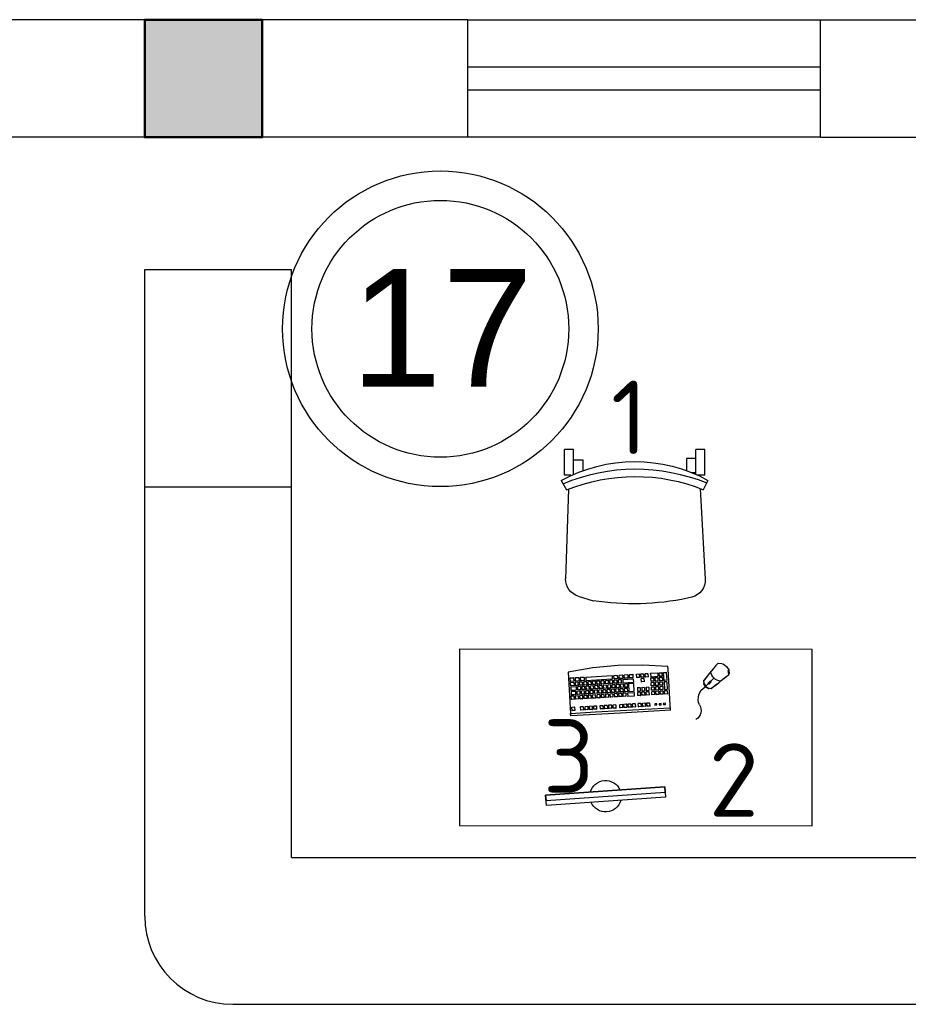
# Model space of a CAD drawing. Header units: millimetres. Extents: x 151654 to 877351, y 70322 to 154322.
# Tile 134 of 173: x 375626 to 378650, y 137704 to 141054. Entities that reach past the tile are written whole.
import ezdxf

# ---------------------------------------------------------------- set-up
doc = ezdxf.new("R2010")
doc.units = ezdxf.units.MM
doc.layers.add('kolonn', color=7, linetype='Continuous')
doc.layers.add('технологич.о', color=152, linetype='Continuous', lineweight=30)
doc.styles.add('GOST', font='isocpeur.ttf')
doc.styles.get("Standard").update_dxf_attribs({"font": 'arial.ttf'})

# ---------------------------------------------------------------- blocks, each defined once
blk = doc.blocks.new('ghsdd')
at = {"ltscale": 50, "true_color": 0x757575}
h = blk.add_hatch(color=8, dxfattribs=at)
h.paths.add_polyline_path([(0, 200), (-200, 200), (-200, 0), (0, 0)])
h.paths.add_polyline_path([(200, 0), (200, 200), (0, 200), (0, 0)])
h.paths.add_polyline_path([(0, 0), (-200, 0), (-200, -200), (0, -200)])
h.paths.add_polyline_path([(0, 0), (0, -200), (200, -200), (200, 0)])
at = {"lineweight": 50, "ltscale": 50}
blk.add_lwpolyline([(200, 200), (200, -200), (-200, -200), (-200, 200), (200, 200)], dxfattribs=at)
blk = doc.blocks.new('клавиатура')
at = {"layer": 'технологич.о', "ltscale": 2}
for p, q in [((-819747.7, 168021.3), (-819733.3, 168105.6)), ((-819733.3, 168105.6), (-819592.6, 168097.4)), ((-819713.5, 168080.8), (-819714.7, 168081.9)), ((-819714.5, 168085.6), (-819713.1, 168087)), ((-819714.1, 168069.2), (-819713.5, 168080.8)), ((-819712.4, 168098.6), (-819713.7, 168099.7)), ((-819702.9, 168080.2), (-819713.5, 168080.8)), ((-819713.1, 168087), (-819712.4, 168098.6)), ((-819713.1, 168087), (-819702.6, 168086.4)), ((-819701.9, 168098), (-819712.4, 168098.6)), ((-819703.6, 168068.6), (-819702.9, 168080.2)), ((-819702.9, 168080.2), (-819701.9, 168080.9)), ((-819702.6, 168086.4), (-819701.9, 168098)), ((-819702.6, 168086.4), (-819701.7, 168085.3)), ((-819701.9, 168098), (-819700.9, 168098.7)), ((-819699.9, 168071.3), (-819698.8, 168072.2)), ((-819698.2, 168081.2), (-819699.3, 168082.2)), ((-819699, 168085.1), (-819697.8, 168086)), ((-819698.8, 168072.2), (-819698.2, 168081.2)), ((-819698.8, 168072.2), (-819688.2, 168071.6)), ((-819697.1, 168097.7), (-819698.3, 168098.8)), ((-819687.7, 168080.6), (-819698.2, 168081.2)), ((-819697.8, 168086), (-819697.1, 168097.7)), ((-819697.8, 168086), (-819687.3, 168085.4)), ((-819686.6, 168097.1), (-819697.1, 168097.7)), ((-819688.2, 168071.6), (-819687.7, 168080.6)), ((-819688.2, 168071.6), (-819687.5, 168070.9)), ((-819687.7, 168080.6), (-819686.8, 168081.2)), ((-819687.3, 168085.4), (-819686.6, 168097.1)), ((-819687.3, 168085.4), (-819686.5, 168084.7)), ((-819686.6, 168097.1), (-819685.7, 168097.7)), ((-819684.5, 168077.9), (-819683.4, 168078.8)), ((-819683.3, 168073.1), (-819684.3, 168074)), ((-819683.9, 168064.2), (-819683.3, 168073.1)), ((-819682.4, 168096.8), (-819683.4, 168097.8)), ((-819683.4, 168078.8), (-819682.4, 168096.8)), ((-819683.4, 168078.8), (-819672.9, 168078.2)), ((-819672.8, 168072.5), (-819683.3, 168073.1)), ((-819682.4, 168096.8), (-819671.9, 168096.2)), ((-819673.3, 168063.6), (-819672.8, 168072.5)), ((-819671.9, 168096.2), (-819672.9, 168078.2)), ((-819672.9, 168078.2), (-819672.3, 168077.5)), ((-819672.8, 168072.5), (-819672.1, 168073)), ((-819671.9, 168096.2), (-819671.1, 168096.8)), ((-819668.9, 168080.2), (-819667.9, 168081.1)), ((-819667.9, 168075), (-819668.8, 168075.8)), ((-819668.4, 168066), (-819667.9, 168075)), ((-819667.1, 168095.9), (-819668, 168096.8)), ((-819667.9, 168081.1), (-819667.1, 168095.9)), ((-819667.9, 168081.1), (-819657.4, 168080.5)), ((-819657.3, 168074.4), (-819667.9, 168075)), ((-819667.1, 168095.9), (-819656.6, 168095.3)), ((-819657.8, 168065.4), (-819657.3, 168074.4)), ((-819656.6, 168095.3), (-819657.4, 168080.5)), ((-819657.4, 168080.5), (-819656.8, 168079.9)), ((-819657.3, 168074.4), (-819656.6, 168074.9)), ((-819656.6, 168095.3), (-819655.8, 168095.8)), ((-819653.5, 168070.7), (-819652.5, 168071.5)), ((-819652, 168080.5), (-819652.9, 168081.3)), ((-819652.7, 168085.2), (-819651.7, 168086)), ((-819652.5, 168071.5), (-819652, 168080.5)), ((-819652.5, 168071.5), (-819642, 168070.9)), ((-819651.1, 168095), (-819652.1, 168095.9)), ((-819641.5, 168079.9), (-819652, 168080.5)), ((-819651.7, 168086), (-819651.1, 168095)), ((-819651.7, 168086), (-819641.1, 168085.4)), ((-819640.6, 168094.4), (-819651.1, 168095)), ((-819642, 168070.9), (-819641.5, 168079.9)), ((-819642, 168070.9), (-819641.4, 168070.3)), ((-819641.5, 168079.9), (-819640.8, 168080.4)), ((-819641.1, 168085.4), (-819640.6, 168094.4)), ((-819641.1, 168085.4), (-819640.5, 168084.8)), ((-819640.6, 168094.4), (-819639.9, 168094.9)), ((-819614.5, 168083.2), (-819613.7, 168083.8)), ((-819613.1, 168092.8), (-819613.9, 168093.5)), ((-819613.7, 168083.8), (-819613.1, 168092.8)), ((-819613.7, 168083.8), (-819603.1, 168083.2)), ((-819602.6, 168092.2), (-819613.1, 168092.8)), ((-819603.1, 168083.2), (-819602.6, 168092.2)), ((-819603.1, 168083.2), (-819602.3, 168082.4)), ((-819602.6, 168092.2), (-819601.7, 168092.8)), ((-819592.6, 168097.4), (-819598, 168012.6)), ((-819593.9, 167927.3), (-819584.1, 168096.9)), ((-819584.1, 168096.9), (-819592.6, 168097.4)), ((-819591.9, 168097.4), (-819584.1, 168096.9)), ((-819720.7, 167956.1), (-819715.5, 168046)), ((-819715.5, 168046), (-819716.6, 168047.1)), ((-819716.4, 168050.3), (-819715.2, 168051.6)), ((-819714.5, 168063.2), (-819715.6, 168064.3)), ((-819715.5, 168046), (-819705, 168045.4)), ((-819715.4, 168067.9), (-819714.1, 168069.2)), ((-819715.2, 168051.6), (-819714.5, 168063.2)), ((-819715.2, 168051.6), (-819704.6, 168051)), ((-819704, 168062.6), (-819714.5, 168063.2)), ((-819714.1, 168069.2), (-819703.6, 168068.6)), ((-819705, 168045.4), (-819710.2, 167955.5)), ((-819705, 168045.4), (-819704.1, 168046)), ((-819704.6, 168051), (-819704, 168062.6)), ((-819704.6, 168051), (-819703.9, 168050)), ((-819704, 168062.6), (-819703, 168063.2)), ((-819703.6, 168068.6), (-819702.8, 168067.6)), ((-819700.8, 168037.3), (-819701.7, 168038.2)), ((-819701.5, 168042.2), (-819700.5, 168043.1)), ((-819701.3, 168028.3), (-819700.8, 168037.3)), ((-819699.9, 168052), (-819700.9, 168052.9)), ((-819690.3, 168036.7), (-819700.8, 168037.3)), ((-819700.7, 168056.8), (-819699.6, 168057.6)), ((-819700.5, 168043.1), (-819699.9, 168052)), ((-819700.5, 168043.1), (-819689.9, 168042.5)), ((-819699.1, 168066.6), (-819700.1, 168067.5)), ((-819689.4, 168051.4), (-819699.9, 168052)), ((-819699.6, 168057.6), (-819699.1, 168066.6)), ((-819699.6, 168057.6), (-819689.1, 168057)), ((-819688.6, 168066), (-819699.1, 168066.6)), ((-819690.8, 168027.7), (-819690.3, 168036.7)), ((-819690.3, 168036.7), (-819689.5, 168037.2)), ((-819689.9, 168042.5), (-819689.4, 168051.4)), ((-819689.9, 168042.5), (-819689.3, 168041.8)), ((-819689.4, 168051.4), (-819688.7, 168051.9)), ((-819689.1, 168057), (-819688.6, 168066)), ((-819689.1, 168057), (-819688.4, 168056.4)), ((-819688.6, 168066), (-819687.8, 168066.5)), ((-819685, 168044), (-819685.9, 168044.8)), ((-819685.7, 168048.8), (-819684.7, 168049.6)), ((-819685.5, 168035), (-819685, 168044)), ((-819684.2, 168058.5), (-819685.1, 168059.3)), ((-819674.5, 168043.3), (-819685, 168044)), ((-819684.9, 168063.3), (-819683.9, 168064.2)), ((-819684.7, 168049.6), (-819684.2, 168058.5)), ((-819684.7, 168049.6), (-819674.2, 168048.9)), ((-819673.7, 168057.9), (-819684.2, 168058.5)), ((-819683.9, 168064.2), (-819673.3, 168063.6)), ((-819675, 168034.4), (-819674.5, 168043.3)), ((-819674.5, 168043.3), (-819673.8, 168043.8)), ((-819674.2, 168048.9), (-819673.7, 168057.9)), ((-819674.2, 168048.9), (-819673.6, 168048.4)), ((-819673.7, 168057.9), (-819673, 168058.4)), ((-819673.3, 168063.6), (-819672.7, 168062.9)), ((-819671, 168036.1), (-819670.1, 168036.8)), ((-819669.5, 168045.8), (-819670.4, 168046.6)), ((-819670.2, 168050.7), (-819669.2, 168051.4)), ((-819670.1, 168036.8), (-819669.5, 168045.8)), ((-819670.1, 168036.8), (-819659.5, 168036.2)), ((-819668.7, 168060.4), (-819669.5, 168061.2)), ((-819659, 168045.2), (-819669.5, 168045.8)), ((-819669.4, 168065.2), (-819668.4, 168066)), ((-819669.2, 168051.4), (-819668.7, 168060.4)), ((-819669.2, 168051.4), (-819658.7, 168050.8)), ((-819658.2, 168059.8), (-819668.7, 168060.4)), ((-819668.4, 168066), (-819657.8, 168065.4)), ((-819659.5, 168036.2), (-819659, 168045.2)), ((-819659.5, 168036.2), (-819659, 168035.7)), ((-819659, 168045.2), (-819658.4, 168045.6)), ((-819658.7, 168050.8), (-819658.2, 168059.8)), ((-819658.7, 168050.8), (-819658.1, 168050.2)), ((-819658.2, 168059.8), (-819657.5, 168060.2)), ((-819657.8, 168065.4), (-819657.3, 168064.8)), ((-819654.5, 168036.8), (-819655.4, 168037.7)), ((-819655.2, 168041.6), (-819654.2, 168042.4)), ((-819655, 168027.9), (-819654.5, 168036.8)), ((-819653.7, 168051.4), (-819654.6, 168052.2)), ((-819644, 168036.2), (-819654.5, 168036.8)), ((-819654.3, 168056.2), (-819653.3, 168057)), ((-819654.2, 168042.4), (-819653.7, 168051.4)), ((-819654.2, 168042.4), (-819643.7, 168041.8)), ((-819652.8, 168065.9), (-819653.7, 168066.8)), ((-819643.1, 168050.8), (-819653.7, 168051.4)), ((-819653.3, 168057), (-819652.8, 168065.9)), ((-819653.3, 168057), (-819642.8, 168056.3)), ((-819642.3, 168065.3), (-819652.8, 168065.9)), ((-819644.5, 168027.3), (-819644, 168036.2)), ((-819644, 168036.2), (-819643.3, 168036.7)), ((-819643.7, 168041.8), (-819643.1, 168050.8)), ((-819643.7, 168041.8), (-819643.1, 168041.2)), ((-819643.1, 168050.8), (-819642.4, 168051.3)), ((-819642.8, 168056.3), (-819642.3, 168065.3)), ((-819642.8, 168056.3), (-819642.2, 168055.7)), ((-819642.3, 168065.3), (-819641.6, 168065.8)), ((-819617.1, 168038.4), (-819616.2, 168039.1)), ((-819615.7, 168048.1), (-819616.5, 168048.8)), ((-819616.2, 168053.6), (-819615.4, 168054.3)), ((-819616.2, 168039.1), (-819615.7, 168048.1)), ((-819616.2, 168039.1), (-819605.7, 168038.5)), ((-819605.2, 168047.5), (-819615.7, 168048.1)), ((-819614.8, 168063.2), (-819615.6, 168064)), ((-819615.4, 168054.3), (-819614.8, 168063.2)), ((-819615.4, 168054.3), (-819604.8, 168053.7)), ((-819604.3, 168062.6), (-819614.8, 168063.2)), ((-819605.7, 168038.5), (-819605.2, 168047.5)), ((-819605.7, 168038.5), (-819604.9, 168037.7)), ((-819605.2, 168047.5), (-819604.3, 168048.1)), ((-819604.8, 168053.7), (-819604.3, 168062.6)), ((-819604.8, 168053.7), (-819604.1, 168052.9)), ((-819604.3, 168062.6), (-819603.4, 168063.3)), ((-819756.1, 167936.7), (-819747.7, 168021.3)), ((-819702.5, 168007.8), (-819703.4, 168008.7)), ((-819703.2, 168012.6), (-819702.2, 168013.4)), ((-819703, 167998.9), (-819702.5, 168007.8)), ((-819701.7, 168022.4), (-819702.6, 168023.3)), ((-819692, 168007.2), (-819702.5, 168007.8)), ((-819702.3, 168027.5), (-819701.3, 168028.3)), ((-819702.2, 168013.4), (-819701.7, 168022.4)), ((-819702.2, 168013.4), (-819691.6, 168012.8)), ((-819691.1, 168021.8), (-819701.7, 168022.4)), ((-819701.3, 168028.3), (-819690.8, 168027.7)), ((-819692.5, 167998.2), (-819692, 168007.2)), ((-819692, 168007.2), (-819691.2, 168007.7)), ((-819691.6, 168012.8), (-819691.1, 168021.8)), ((-819691.6, 168012.8), (-819691, 168012.2)), ((-819691.1, 168021.8), (-819690.4, 168022.3)), ((-819690.8, 168027.7), (-819690.1, 168027.1)), ((-819688.2, 168004.6), (-819687.3, 168005.3)), ((-819686.7, 168014.3), (-819687.6, 168015.1)), ((-819687.4, 168019.5), (-819686.4, 168020.3)), ((-819687.3, 168005.3), (-819686.7, 168014.3)), ((-819687.3, 168005.3), (-819676.7, 168004.7)), ((-819685.9, 168029.2), (-819686.8, 168030)), ((-819676.2, 168013.7), (-819686.7, 168014.3)), ((-819686.5, 168034.2), (-819685.5, 168035)), ((-819686.4, 168020.3), (-819685.9, 168029.2)), ((-819686.4, 168020.3), (-819675.9, 168019.6)), ((-819675.4, 168028.6), (-819685.9, 168029.2)), ((-819685.5, 168035), (-819675, 168034.4)), ((-819676.7, 168004.7), (-819676.2, 168013.7)), ((-819676.7, 168004.7), (-819676.2, 168004.2)), ((-819676.2, 168013.7), (-819675.6, 168014.2)), ((-819675.9, 168019.6), (-819675.4, 168028.6)), ((-819675.9, 168019.6), (-819675.3, 168019.1)), ((-819675.4, 168028.6), (-819674.7, 168029.1)), ((-819675, 168034.4), (-819674.4, 168033.8)), ((-819672.7, 168006.5), (-819671.8, 168007.2)), ((-819671.3, 168016.2), (-819672.1, 168017)), ((-819671.9, 168021.4), (-819670.9, 168022.1)), ((-819671.8, 168007.2), (-819671.3, 168016.2)), ((-819671.8, 168007.2), (-819661.3, 168006.6)), ((-819660.7, 168015.6), (-819671.3, 168016.2)), ((-819670.4, 168031.1), (-819671.2, 168031.9)), ((-819670.9, 168022.1), (-819670.4, 168031.1)), ((-819670.9, 168022.1), (-819660.4, 168021.5)), ((-819659.9, 168030.5), (-819670.4, 168031.1)), ((-819661.3, 168006.6), (-819660.7, 168015.6)), ((-819661.3, 168006.6), (-819660.7, 168006)), ((-819660.7, 168015.6), (-819660.1, 168016)), ((-819660.4, 168021.5), (-819659.9, 168030.5)), ((-819660.4, 168021.5), (-819659.8, 168020.9)), ((-819659.9, 168030.5), (-819659.2, 168030.9)), ((-819656.2, 168007.2), (-819657.1, 168008.1)), ((-819656.9, 168012.5), (-819655.9, 168013.3)), ((-819656.7, 167998.3), (-819656.2, 168007.2)), ((-819655.4, 168022.3), (-819656.3, 168023.1)), ((-819645.7, 168006.6), (-819656.2, 168007.2)), ((-819656, 168027.1), (-819655, 168027.9)), ((-819655.9, 168013.3), (-819655.4, 168022.3)), ((-819655.9, 168013.3), (-819645.3, 168012.7)), ((-819644.8, 168021.7), (-819655.4, 168022.3)), ((-819655, 168027.9), (-819644.5, 168027.3)), ((-819646.2, 167997.6), (-819645.7, 168006.6)), ((-819645.7, 168006.6), (-819645, 168007.1)), ((-819645.3, 168012.7), (-819644.8, 168021.7)), ((-819645.3, 168012.7), (-819644.8, 168012.1)), ((-819644.8, 168021.7), (-819644.1, 168022.2)), ((-819644.5, 168027.3), (-819643.9, 168026.6)), ((-819618.8, 168008.7), (-819618, 168009.4)), ((-819617.4, 168018.4), (-819618.2, 168019.1)), ((-819618, 168023.7), (-819617.1, 168024.3)), ((-819618, 168009.4), (-819617.4, 168018.4)), ((-819618, 168009.4), (-819607.4, 168008.8)), ((-819616.6, 168033.3), (-819617.4, 168034)), ((-819606.9, 168017.8), (-819617.4, 168018.4)), ((-819617.1, 168024.3), (-819616.6, 168033.3)), ((-819617.1, 168024.3), (-819606.6, 168023.7)), ((-819606.1, 168032.7), (-819616.6, 168033.3)), ((-819607.4, 168008.8), (-819606.9, 168017.8)), ((-819607.4, 168008.8), (-819606.7, 168008)), ((-819606.9, 168017.8), (-819606, 168018.4)), ((-819606.6, 168023.7), (-819606.1, 168032.7)), ((-819606.6, 168023.7), (-819605.8, 168022.9)), ((-819606.1, 168032.7), (-819605.1, 168033.3)), ((-819598, 168012.6), (-819602.5, 167927.8)), ((-819705.7, 167969), (-819704.7, 167969.8)), ((-819704.2, 167978.7), (-819705.1, 167979.6)), ((-819704.9, 167983.5), (-819703.9, 167984.3)), ((-819704.7, 167969.8), (-819704.2, 167978.7)), ((-819704.7, 167969.8), (-819694.2, 167969.2)), ((-819703.3, 167993.3), (-819704.3, 167994.1)), ((-819693.7, 167978.1), (-819704.2, 167978.7)), ((-819704, 167998.1), (-819703, 167998.9)), ((-819703.9, 167984.3), (-819703.3, 167993.3)), ((-819703.9, 167984.3), (-819693.3, 167983.7)), ((-819692.8, 167992.7), (-819703.3, 167993.3)), ((-819703, 167998.9), (-819692.5, 167998.2)), ((-819694.2, 167969.2), (-819693.7, 167978.1)), ((-819694.2, 167969.2), (-819693.6, 167968.6)), ((-819693.7, 167978.1), (-819693, 167978.6)), ((-819693.3, 167983.7), (-819692.8, 167992.7)), ((-819693.3, 167983.7), (-819692.7, 167983.1)), ((-819692.8, 167992.7), (-819692.1, 167993.1)), ((-819692.5, 167998.2), (-819691.9, 167997.6)), ((-819689.3, 167970.7), (-819690.1, 167971.4)), ((-819689.9, 167975.5), (-819689, 167976.2)), ((-819689.8, 167961.7), (-819689.3, 167970.7)), ((-819688.4, 167985.2), (-819689.3, 167986)), ((-819678.7, 167970.1), (-819689.3, 167970.7)), ((-819689, 167990), (-819688.1, 167990.8)), ((-819689, 167976.2), (-819688.4, 167985.2)), ((-819689, 167976.2), (-819678.4, 167975.6)), ((-819687.6, 167999.8), (-819688.4, 168000.6)), ((-819677.9, 167984.6), (-819688.4, 167985.2)), ((-819688.1, 167990.8), (-819687.6, 167999.8)), ((-819688.1, 167990.8), (-819677.6, 167990.2)), ((-819677.1, 167999.1), (-819687.6, 167999.8)), ((-819679.3, 167961.1), (-819678.7, 167970.1)), ((-819678.7, 167970.1), (-819678.1, 167970.5)), ((-819678.4, 167975.6), (-819677.9, 167984.6)), ((-819678.4, 167975.6), (-819677.9, 167975.1)), ((-819677.9, 167984.6), (-819677.3, 167985)), ((-819677.6, 167990.2), (-819677.1, 167999.1)), ((-819677.6, 167990.2), (-819677, 167989.6)), ((-819677.1, 167999.1), (-819676.4, 167999.6)), ((-819673.8, 167972.5), (-819674.6, 167973.3)), ((-819674.4, 167977.4), (-819673.5, 167978.1)), ((-819674.3, 167963.6), (-819673.8, 167972.5)), ((-819672.9, 167987), (-819673.8, 167987.8)), ((-819663.3, 167971.9), (-819673.8, 167972.5)), ((-819673.5, 167991.9), (-819672.6, 167992.6)), ((-819673.5, 167978.1), (-819672.9, 167987)), ((-819673.5, 167978.1), (-819662.9, 167977.5)), ((-819672.1, 168001.6), (-819672.9, 168002.4)), ((-819662.4, 167986.4), (-819672.9, 167987)), ((-819672.6, 167992.6), (-819672.1, 168001.6)), ((-819672.6, 167992.6), (-819662.1, 167992)), ((-819661.6, 168001), (-819672.1, 168001.6)), ((-819663.8, 167962.9), (-819663.3, 167971.9)), ((-819663.3, 167971.9), (-819662.7, 167972.3)), ((-819662.9, 167977.5), (-819662.4, 167986.4)), ((-819662.9, 167977.5), (-819662.4, 167976.9)), ((-819662.4, 167986.4), (-819661.8, 167986.9)), ((-819662.1, 167992), (-819661.6, 168001)), ((-819662.1, 167992), (-819661.6, 167991.5)), ((-819661.6, 168001), (-819661, 168001.4)), ((-819657.9, 167977.7), (-819658.8, 167978.5)), ((-819658.6, 167983), (-819657.6, 167983.8)), ((-819658.5, 167968.7), (-819657.9, 167977.7)), ((-819657.1, 167992.7), (-819657.9, 167993.5)), ((-819647.4, 167977), (-819657.9, 167977.7)), ((-819657.7, 167997.5), (-819656.7, 167998.3)), ((-819657.6, 167983.8), (-819657.1, 167992.7)), ((-819657.6, 167983.8), (-819647.1, 167983.1)), ((-819646.5, 167992.1), (-819657.1, 167992.7)), ((-819656.7, 167998.3), (-819646.2, 167997.6)), ((-819647.9, 167968.1), (-819647.4, 167977)), ((-819647.4, 167977), (-819646.7, 167977.5)), ((-819647.1, 167983.1), (-819646.5, 167992.1)), ((-819647.1, 167983.1), (-819646.5, 167982.6)), ((-819646.5, 167992.1), (-819645.9, 167992.6)), ((-819646.2, 167997.6), (-819645.6, 167997.1)), ((-819620.9, 167972.2), (-819620.1, 167972.9)), ((-819619.6, 167981.8), (-819620.3, 167982.6)), ((-819620.1, 167986.6), (-819619.2, 167987.3)), ((-819620.1, 167972.9), (-819619.6, 167981.8)), ((-819620.1, 167972.9), (-819609.6, 167972.2)), ((-819609, 167981.2), (-819619.6, 167981.8)), ((-819618.7, 167996.3), (-819619.5, 167997)), ((-819619.2, 167987.3), (-819618.7, 167996.3)), ((-819619.2, 167987.3), (-819608.7, 167986.7)), ((-819608.2, 167995.7), (-819618.7, 167996.3)), ((-819609.6, 167972.2), (-819609, 167981.2)), ((-819609.6, 167972.2), (-819608.8, 167971.5)), ((-819609, 167981.2), (-819608.1, 167981.8)), ((-819608.7, 167986.7), (-819608.2, 167995.7)), ((-819608.7, 167986.7), (-819607.9, 167985.9)), ((-819608.2, 167995.7), (-819607.3, 167996.3)), ((-819757.4, 167851.6), (-819756.1, 167936.7)), ((-819722.8, 167937.4), (-819721.7, 167938.5)), ((-819721, 167950.1), (-819722.1, 167951)), ((-819721.8, 167954.9), (-819720.7, 167956.1)), ((-819721.7, 167938.5), (-819721, 167950.1)), ((-819721.7, 167938.5), (-819711.2, 167937.9)), ((-819710.5, 167949.5), (-819721, 167950.1)), ((-819720.7, 167956.1), (-819710.2, 167955.5)), ((-819711.2, 167937.9), (-819710.5, 167949.5)), ((-819711.2, 167937.9), (-819710.5, 167937)), ((-819710.5, 167949.5), (-819709.7, 167950.1)), ((-819710.2, 167955.5), (-819709.5, 167954.6)), ((-819707.4, 167939.6), (-819706.4, 167940.3)), ((-819705.9, 167949.3), (-819706.8, 167950.1)), ((-819706.5, 167954.4), (-819705.5, 167955.2)), ((-819706.4, 167940.3), (-819705.9, 167949.3)), ((-819706.4, 167940.3), (-819695.9, 167939.7)), ((-819705, 167964.2), (-819705.9, 167965)), ((-819695.4, 167948.7), (-819705.9, 167949.3)), ((-819705.5, 167955.2), (-819705, 167964.2)), ((-819705.5, 167955.2), (-819695, 167954.6)), ((-819694.5, 167963.6), (-819705, 167964.2)), ((-819695.9, 167939.7), (-819695.4, 167948.7)), ((-819695.9, 167939.7), (-819695.3, 167939.1)), ((-819695.4, 167948.7), (-819694.7, 167949.2)), ((-819695, 167954.6), (-819694.5, 167963.6)), ((-819695, 167954.6), (-819694.4, 167954)), ((-819694.5, 167963.6), (-819693.8, 167964)), ((-819691, 167941.2), (-819691.8, 167942)), ((-819691.6, 167946.4), (-819690.6, 167947.1)), ((-819691.5, 167932.3), (-819691, 167941.2)), ((-819680.5, 167940.6), (-819691, 167941.2)), ((-819690.1, 167956.1), (-819690.9, 167956.9)), ((-819690.7, 167961), (-819689.8, 167961.7)), ((-819690.6, 167947.1), (-819690.1, 167956.1)), ((-819690.6, 167947.1), (-819680.1, 167946.5)), ((-819679.6, 167955.5), (-819690.1, 167956.1)), ((-819689.8, 167961.7), (-819679.3, 167961.1)), ((-819681, 167931.7), (-819680.5, 167940.6)), ((-819680.5, 167940.6), (-819679.8, 167941.1)), ((-819680.1, 167946.5), (-819679.6, 167955.5)), ((-819680.1, 167946.5), (-819679.6, 167946)), ((-819679.6, 167955.5), (-819679, 167955.9)), ((-819679.3, 167961.1), (-819678.7, 167960.5)), ((-819675.5, 167943.1), (-819676.3, 167943.9)), ((-819676.1, 167948.3), (-819675.2, 167949)), ((-819676, 167934.1), (-819675.5, 167943.1)), ((-819665, 167942.5), (-819675.5, 167943.1)), ((-819674.6, 167958), (-819675.4, 167958.7)), ((-819675.2, 167962.8), (-819674.3, 167963.6)), ((-819675.2, 167949), (-819674.6, 167958)), ((-819675.2, 167949), (-819664.6, 167948.4)), ((-819664.1, 167957.3), (-819674.6, 167958)), ((-819674.3, 167963.6), (-819663.8, 167962.9)), ((-819665.5, 167933.5), (-819665, 167942.5)), ((-819665, 167942.5), (-819664.4, 167942.9)), ((-819664.6, 167948.4), (-819664.1, 167957.3)), ((-819664.6, 167948.4), (-819664.1, 167947.8)), ((-819664.1, 167957.3), (-819663.5, 167957.8)), ((-819663.8, 167962.9), (-819663.3, 167962.4)), ((-819661.2, 167938), (-819660.2, 167938.8)), ((-819659.7, 167947.8), (-819660.5, 167948.6)), ((-819660.3, 167952.9), (-819659.3, 167953.7)), ((-819660.2, 167938.8), (-819659.7, 167947.8)), ((-819660.2, 167938.8), (-819649.7, 167938.2)), ((-819658.8, 167962.6), (-819659.7, 167963.5)), ((-819649.1, 167947.1), (-819659.7, 167947.8)), ((-819659.4, 167967.9), (-819658.5, 167968.7)), ((-819659.3, 167953.7), (-819658.8, 167962.6)), ((-819659.3, 167953.7), (-819648.8, 167953.1)), ((-819648.3, 167962), (-819658.8, 167962.6)), ((-819658.5, 167968.7), (-819647.9, 167968.1)), ((-819649.7, 167938.2), (-819649.1, 167947.1)), ((-819649.7, 167938.2), (-819649.1, 167937.6)), ((-819649.1, 167947.1), (-819648.5, 167947.6)), ((-819648.8, 167953.1), (-819648.3, 167962)), ((-819648.8, 167953.1), (-819648.2, 167952.5)), ((-819648.3, 167962), (-819647.6, 167962.5)), ((-819647.9, 167968.1), (-819647.4, 167967.5)), ((-819622.6, 167943), (-819621.8, 167943.7)), ((-819621.3, 167952.7), (-819622, 167953.4)), ((-819621.8, 167957.7), (-819620.9, 167958.3)), ((-819621.8, 167943.7), (-819621.3, 167952.7)), ((-819621.8, 167943.7), (-819611.2, 167943.1)), ((-819610.7, 167952.1), (-819621.3, 167952.7)), ((-819620.4, 167967.3), (-819621.2, 167968)), ((-819620.9, 167958.3), (-819620.4, 167967.3)), ((-819620.9, 167958.3), (-819610.4, 167957.7)), ((-819609.9, 167966.7), (-819620.4, 167967.3)), ((-819611.2, 167943.1), (-819610.7, 167952.1)), ((-819611.2, 167943.1), (-819610.5, 167942.3)), ((-819610.7, 167952.1), (-819609.8, 167952.7)), ((-819610.4, 167957.7), (-819609.9, 167966.7)), ((-819610.4, 167957.7), (-819609.6, 167956.9)), ((-819609.9, 167966.7), (-819609, 167967.3)), ((-819724.9, 167902), (-819723.8, 167903.1)), ((-819723.1, 167914.7), (-819724.1, 167915.7)), ((-819723.9, 167919.5), (-819722.8, 167920.7)), ((-819723.8, 167903.1), (-819723.1, 167914.7)), ((-819723.8, 167903.1), (-819713.2, 167902.5)), ((-819722.1, 167932.3), (-819723.1, 167933.2)), ((-819712.6, 167914.1), (-819723.1, 167914.7)), ((-819722.8, 167920.7), (-819722.1, 167932.3)), ((-819722.8, 167920.7), (-819712.2, 167920.1)), ((-819711.6, 167931.6), (-819722.1, 167932.3)), ((-819713.2, 167902.5), (-819712.6, 167914.1)), ((-819713.2, 167902.5), (-819712.5, 167901.6)), ((-819712.6, 167914.1), (-819711.7, 167914.7)), ((-819712.2, 167920.1), (-819711.6, 167931.6)), ((-819712.2, 167920.1), (-819711.5, 167919.2)), ((-819711.6, 167931.6), (-819710.7, 167932.2)), ((-819709.7, 167884), (-819707.6, 167919.8)), ((-819707.6, 167919.8), (-819708.5, 167920.7)), ((-819708.2, 167924.8), (-819707.3, 167925.6)), ((-819706.7, 167934.6), (-819707.6, 167935.4)), ((-819707.6, 167919.8), (-819697.1, 167919.2)), ((-819707.3, 167925.6), (-819706.7, 167934.6)), ((-819707.3, 167925.6), (-819696.7, 167925)), ((-819696.2, 167934), (-819706.7, 167934.6)), ((-819697.1, 167919.2), (-819699.2, 167883.4)), ((-819697.1, 167919.2), (-819696.4, 167919.7)), ((-819696.7, 167925), (-819696.2, 167934)), ((-819696.7, 167925), (-819696.1, 167924.4)), ((-819696.2, 167934), (-819695.5, 167934.4)), ((-819694.3, 167903.5), (-819693.3, 167904.3)), ((-819692.8, 167913.3), (-819693.7, 167914.1)), ((-819693.3, 167904.3), (-819692.8, 167913.3)), ((-819693.3, 167904.3), (-819682.8, 167903.7)), ((-819693.2, 167917.5), (-819692.3, 167918.2)), ((-819682.3, 167912.7), (-819692.8, 167913.3)), ((-819691.8, 167927.2), (-819692.6, 167928)), ((-819692.4, 167931.5), (-819691.5, 167932.3)), ((-819692.3, 167918.2), (-819691.8, 167927.2)), ((-819692.3, 167918.2), (-819681.8, 167917.6)), ((-819681.3, 167926.6), (-819691.8, 167927.2)), ((-819691.5, 167932.3), (-819681, 167931.7)), ((-819682.8, 167903.7), (-819682.3, 167912.7)), ((-819682.8, 167903.7), (-819682.2, 167903.1)), ((-819682.3, 167912.7), (-819681.6, 167913.2)), ((-819681.8, 167917.6), (-819681.3, 167926.6)), ((-819681.8, 167917.6), (-819681.2, 167917)), ((-819681.3, 167926.6), (-819680.6, 167927)), ((-819681, 167931.7), (-819680.4, 167931.1)), ((-819678.7, 167903.8), (-819677.7, 167904.5)), ((-819677.2, 167913.5), (-819678, 167914.3)), ((-819677.8, 167918.7), (-819676.9, 167919.4)), ((-819677.7, 167904.5), (-819677.2, 167913.5)), ((-819677.7, 167904.5), (-819667.2, 167903.9)), ((-819676.3, 167928.4), (-819677.2, 167929.1)), ((-819666.7, 167912.9), (-819677.2, 167913.5)), ((-819676.9, 167933.4), (-819676, 167934.1)), ((-819676.9, 167919.4), (-819676.3, 167928.4)), ((-819676.9, 167919.4), (-819666.3, 167918.8)), ((-819665.8, 167927.7), (-819676.3, 167928.4)), ((-819676, 167934.1), (-819665.5, 167933.5)), ((-819667.2, 167903.9), (-819666.7, 167912.9)), ((-819667.2, 167903.9), (-819666.7, 167903.4)), ((-819666.7, 167912.9), (-819666.1, 167913.3)), ((-819666.3, 167918.8), (-819665.8, 167927.7)), ((-819666.3, 167918.8), (-819665.8, 167918.2)), ((-819665.8, 167927.7), (-819665.2, 167928.2)), ((-819665.5, 167933.5), (-819665, 167933)), ((-819663.5, 167881.4), (-819662.2, 167903.7)), ((-819662.2, 167903.7), (-819663.1, 167904.5)), ((-819662.9, 167908.8), (-819661.9, 167909.6)), ((-819661.4, 167918.5), (-819662.3, 167919.4)), ((-819662.2, 167903.7), (-819651.7, 167903)), ((-819662, 167923.3), (-819661, 167924.1)), ((-819661.9, 167909.6), (-819661.4, 167918.5)), ((-819661.9, 167909.6), (-819651.4, 167909)), ((-819660.5, 167933.1), (-819661.4, 167933.9)), ((-819650.8, 167917.9), (-819661.4, 167918.5)), ((-819661, 167924.1), (-819660.5, 167933.1)), ((-819661, 167924.1), (-819650.5, 167923.5)), ((-819650, 167932.5), (-819660.5, 167933.1)), ((-819651.7, 167903), (-819653, 167880.8)), ((-819651.7, 167903), (-819651, 167903.5)), ((-819651.4, 167909), (-819650.8, 167917.9)), ((-819651.4, 167909), (-819650.8, 167908.4)), ((-819650.8, 167917.9), (-819650.2, 167918.4)), ((-819650.5, 167923.5), (-819650, 167932.5)), ((-819650.5, 167923.5), (-819649.9, 167922.9)), ((-819650, 167932.5), (-819649.3, 167932.9)), ((-819624.8, 167906.1), (-819623.9, 167906.8)), ((-819623.4, 167915.7), (-819624.2, 167916.5)), ((-819623.9, 167920.5), (-819623.1, 167921.2)), ((-819623.9, 167906.8), (-819623.4, 167915.7)), ((-819623.9, 167906.8), (-819613.4, 167906.1)), ((-819612.9, 167915.1), (-819623.4, 167915.7)), ((-819622.6, 167930.2), (-819623.3, 167930.9)), ((-819623.1, 167921.2), (-819622.6, 167930.2)), ((-819623.1, 167921.2), (-819612.5, 167920.6)), ((-819612, 167929.6), (-819622.6, 167930.2)), ((-819613.4, 167906.1), (-819612.9, 167915.1)), ((-819613.4, 167906.1), (-819612.6, 167905.4)), ((-819612.9, 167915.1), (-819612, 167915.7)), ((-819612.5, 167920.6), (-819612, 167929.6)), ((-819612.5, 167920.6), (-819611.8, 167919.8)), ((-819612, 167929.6), (-819611.1, 167930.2)), ((-819602.5, 167927.8), (-819607.8, 167843)), ((-819603.7, 167757.6), (-819593.9, 167927.3)), ((-819725.5, 167872.6), (-819726.6, 167873.5)), ((-819726.1, 167863.6), (-819725.5, 167872.6)), ((-819726, 167884.4), (-819724.8, 167885.6)), ((-819715, 167871.9), (-819725.5, 167872.6)), ((-819724.1, 167897.2), (-819725.2, 167898.2)), ((-819724.8, 167885.6), (-819724.1, 167897.2)), ((-819724.8, 167885.6), (-819714.3, 167885)), ((-819713.6, 167896.6), (-819724.1, 167897.2)), ((-819715.5, 167863), (-819715, 167871.9)), ((-819715, 167871.9), (-819714.2, 167872.5)), ((-819714.3, 167885), (-819713.6, 167896.6)), ((-819714.3, 167885), (-819713.5, 167884.1)), ((-819713.6, 167896.6), (-819712.7, 167897.2)), ((-819710.7, 167883.3), (-819709.7, 167884)), ((-819709.7, 167884), (-819699.2, 167883.4)), ((-819699.2, 167883.4), (-819698.5, 167882.8)), ((-819696, 167882.3), (-819694.8, 167883.2)), ((-819694, 167900.1), (-819694.9, 167901.1)), ((-819694.8, 167883.2), (-819694, 167900.1)), ((-819694.8, 167883.2), (-819668.5, 167881.6)), ((-819694, 167900.1), (-819667.5, 167898.6)), ((-819679.6, 167869.9), (-819680.2, 167870.5)), ((-819680.1, 167860.9), (-819679.6, 167869.9)), ((-819679.6, 167869.9), (-819669, 167869.3)), ((-819669, 167869.3), (-819669.6, 167860.3)), ((-819669, 167869.3), (-819668.6, 167869.6)), ((-819667.5, 167898.6), (-819668.5, 167881.6)), ((-819668.5, 167881.6), (-819668.1, 167881.3)), ((-819667.5, 167898.6), (-819667, 167898.9)), ((-819664.2, 167869), (-819665.1, 167869.8)), ((-819664.8, 167860), (-819664.2, 167869)), ((-819664.5, 167880.8), (-819663.5, 167881.4)), ((-819653.7, 167868.4), (-819664.2, 167869)), ((-819663.5, 167881.4), (-819653, 167880.8)), ((-819653.7, 167868.4), (-819653, 167868.9)), ((-819653, 167880.8), (-819652.4, 167880.3)), ((-819626.5, 167876.5), (-819625.6, 167877.2)), ((-819625.1, 167886.2), (-819625.9, 167886.9)), ((-819625.6, 167891.4), (-819624.8, 167892.1)), ((-819625.6, 167877.2), (-819625.1, 167886.2)), ((-819625.6, 167877.2), (-819615.1, 167876.6)), ((-819614.6, 167885.6), (-819625.1, 167886.2)), ((-819624.2, 167901.1), (-819625, 167901.8)), ((-819624.8, 167892.1), (-819624.2, 167901.1)), ((-819624.8, 167892.1), (-819614.2, 167891.5)), ((-819613.7, 167900.5), (-819624.2, 167901.1)), ((-819615.1, 167876.6), (-819614.6, 167885.6)), ((-819615.1, 167876.6), (-819614.3, 167875.8)), ((-819614.6, 167885.6), (-819613.7, 167886.2)), ((-819614.2, 167891.5), (-819613.7, 167900.5)), ((-819614.2, 167891.5), (-819613.5, 167890.7)), ((-819613.7, 167900.5), (-819612.8, 167901.1)), ((-819753, 167766.3), (-819757.4, 167851.6)), ((-819727.2, 167843.2), (-819728.3, 167844.2)), ((-819728, 167848.1), (-819726.9, 167849)), ((-819727.8, 167834.2), (-819727.2, 167843.2)), ((-819726.4, 167857.9), (-819727.4, 167858.9)), ((-819727.2, 167862.7), (-819726.1, 167863.6)), ((-819716.7, 167842.6), (-819727.2, 167843.2)), ((-819726.9, 167849), (-819726.4, 167857.9)), ((-819726.9, 167849), (-819716.4, 167848.4)), ((-819715.9, 167857.3), (-819726.4, 167857.9)), ((-819726.1, 167863.6), (-819715.5, 167863)), ((-819717.2, 167833.6), (-819716.7, 167842.6)), ((-819716.7, 167842.6), (-819715.9, 167843.2)), ((-819716.4, 167848.4), (-819715.9, 167857.3)), ((-819716.4, 167848.4), (-819715.7, 167847.6)), ((-819715.9, 167857.3), (-819715, 167857.9)), ((-819715.5, 167863), (-819714.8, 167862.3)), ((-819712.6, 167847.3), (-819711.6, 167848.1)), ((-819711.1, 167857.1), (-819712, 167857.9)), ((-819711.6, 167848.1), (-819711.1, 167857.1)), ((-819711.6, 167848.1), (-819701.1, 167847.5)), ((-819700.5, 167856.4), (-819711.1, 167857.1)), ((-819701.1, 167847.5), (-819700.5, 167856.4)), ((-819701.1, 167847.5), (-819700.4, 167846.8)), ((-819700.5, 167856.4), (-819699.8, 167857)), ((-819681.3, 167840.5), (-819682, 167841.2)), ((-819681.8, 167831.6), (-819681.3, 167840.5)), ((-819681.7, 167845.7), (-819680.9, 167846.3)), ((-819681.3, 167840.5), (-819670.7, 167839.9)), ((-819680.4, 167855.3), (-819681.1, 167855.9)), ((-819680.9, 167846.3), (-819680.4, 167855.3)), ((-819680.9, 167846.3), (-819670.4, 167845.7)), ((-819680.8, 167860.3), (-819680.1, 167860.9)), ((-819680.4, 167855.3), (-819669.9, 167854.7)), ((-819680.1, 167860.9), (-819669.6, 167860.3)), ((-819670.7, 167839.9), (-819671.3, 167830.9)), ((-819670.7, 167839.9), (-819670.3, 167840.2)), ((-819669.9, 167854.7), (-819670.4, 167845.7)), ((-819670.4, 167845.7), (-819670, 167845.3)), ((-819669.9, 167854.7), (-819669.4, 167855)), ((-819669.6, 167860.3), (-819669.2, 167859.9)), ((-819665.9, 167839.6), (-819666.9, 167840.5)), ((-819666.6, 167844.6), (-819665.6, 167845.4)), ((-819666.5, 167830.7), (-819665.9, 167839.6)), ((-819665.1, 167854.4), (-819666, 167855.2)), ((-819655.4, 167839), (-819665.9, 167839.6)), ((-819665.7, 167859.2), (-819664.8, 167860)), ((-819665.6, 167845.4), (-819665.1, 167854.4)), ((-819665.6, 167845.4), (-819655.1, 167844.8)), ((-819654.6, 167853.8), (-819665.1, 167854.4)), ((-819664.8, 167860), (-819654.2, 167859.4)), ((-819655.9, 167830.1), (-819655.4, 167839)), ((-819655.4, 167839), (-819654.7, 167839.5)), ((-819655.1, 167844.8), (-819654.6, 167853.8)), ((-819655.1, 167844.8), (-819654.5, 167844.2)), ((-819654.6, 167853.8), (-819653.9, 167854.3)), ((-819654.2, 167859.4), (-819653.7, 167868.4)), ((-819654.2, 167859.4), (-819653.6, 167858.8)), ((-819627.9, 167837.5), (-819628.7, 167838.3)), ((-819628.5, 167842.5), (-819627.6, 167843.2)), ((-819628.4, 167828.6), (-819627.9, 167837.5)), ((-819627.1, 167852.2), (-819627.9, 167852.9)), ((-819617.4, 167836.9), (-819627.9, 167837.5)), ((-819627.6, 167857.1), (-819626.7, 167857.8)), ((-819627.6, 167843.2), (-819627.1, 167852.2)), ((-819627.6, 167843.2), (-819617.1, 167842.6)), ((-819616.6, 167851.6), (-819627.1, 167852.2)), ((-819626.2, 167866.8), (-819627, 167867.5)), ((-819626.7, 167857.8), (-819626.2, 167866.8)), ((-819626.7, 167857.8), (-819616.2, 167857.2)), ((-819615.7, 167866.2), (-819626.2, 167866.8)), ((-819617.9, 167828), (-819617.4, 167836.9)), ((-819617.4, 167836.9), (-819616.5, 167837.6)), ((-819617.1, 167842.6), (-819616.6, 167851.6)), ((-819617.1, 167842.6), (-819616.3, 167841.8)), ((-819616.6, 167851.6), (-819615.6, 167852.2)), ((-819616.2, 167857.2), (-819615.7, 167866.2)), ((-819616.2, 167857.2), (-819615.4, 167856.4)), ((-819615.7, 167866.2), (-819614.8, 167866.8)), ((-819607.8, 167843), (-819612.3, 167758.1)), ((-819729.7, 167800.9), (-819728.3, 167825)), ((-819728.3, 167825), (-819729.4, 167826)), ((-819728.9, 167833.3), (-819727.8, 167834.2)), ((-819728.3, 167825), (-819717.8, 167824.3)), ((-819727.8, 167834.2), (-819717.2, 167833.6)), ((-819717.8, 167824.3), (-819719.2, 167800.3)), ((-819717.8, 167824.3), (-819716.8, 167825)), ((-819717.2, 167833.6), (-819716.5, 167832.9)), ((-819713.8, 167809.5), (-819714.9, 167810.5)), ((-819714.7, 167814.1), (-819713.5, 167815.1)), ((-819714.3, 167800.5), (-819713.8, 167809.5)), ((-819713, 167824.1), (-819714, 167825.1)), ((-819703.3, 167808.8), (-819713.8, 167809.5)), ((-819713.5, 167815.1), (-819713, 167824.1)), ((-819713.5, 167815.1), (-819703, 167814.5)), ((-819702.5, 167823.5), (-819713, 167824.1)), ((-819703.8, 167799.9), (-819703.3, 167808.8)), ((-819703.3, 167808.8), (-819702.4, 167809.5)), ((-819703, 167814.5), (-819702.5, 167823.5)), ((-819703, 167814.5), (-819702.2, 167813.7)), ((-819702.5, 167823.5), (-819701.6, 167824.1)), ((-819698.5, 167808.6), (-819699.5, 167809.5)), ((-819699.3, 167813.3), (-819698.2, 167814.2)), ((-819699, 167799.6), (-819698.5, 167808.6)), ((-819697.6, 167823.2), (-819698.6, 167824.1)), ((-819688, 167808), (-819698.5, 167808.6)), ((-819698.2, 167814.2), (-819697.6, 167823.2)), ((-819698.2, 167814.2), (-819687.6, 167813.6)), ((-819687.1, 167822.6), (-819697.6, 167823.2)), ((-819688.5, 167799), (-819688, 167808)), ((-819688, 167808), (-819687.2, 167808.5)), ((-819687.6, 167813.6), (-819687.1, 167822.6)), ((-819687.6, 167813.6), (-819687, 167812.9)), ((-819687.1, 167822.6), (-819686.3, 167823.1)), ((-819683.2, 167807.7), (-819684.1, 167808.5)), ((-819683.9, 167812.5), (-819682.8, 167813.3)), ((-819683.7, 167798.7), (-819683.2, 167807.7)), ((-819682.3, 167822.3), (-819683.2, 167823.1)), ((-819672.6, 167807.1), (-819683.2, 167807.7)), ((-819682.8, 167813.3), (-819682.3, 167822.3)), ((-819682.8, 167813.3), (-819672.3, 167812.7)), ((-819682.6, 167830.9), (-819681.8, 167831.6)), ((-819671.8, 167821.7), (-819682.3, 167822.3)), ((-819681.8, 167831.6), (-819671.3, 167830.9)), ((-819673.2, 167798.1), (-819672.6, 167807.1)), ((-819672.6, 167807.1), (-819671.9, 167807.6)), ((-819672.3, 167812.7), (-819671.8, 167821.7)), ((-819672.3, 167812.7), (-819671.7, 167812.1)), ((-819671.8, 167821.7), (-819671.1, 167822.2)), ((-819671.3, 167830.9), (-819670.8, 167830.5)), ((-819667.8, 167806.8), (-819668.8, 167807.7)), ((-819668.6, 167811.6), (-819667.5, 167812.4)), ((-819668.4, 167797.8), (-819667.8, 167806.8)), ((-819667, 167821.4), (-819668, 167822.3)), ((-819657.3, 167806.2), (-819667.8, 167806.8)), ((-819667.5, 167829.8), (-819666.5, 167830.7)), ((-819667.5, 167812.4), (-819667, 167821.4)), ((-819667.5, 167812.4), (-819657, 167811.8)), ((-819656.5, 167820.8), (-819667, 167821.4)), ((-819666.5, 167830.7), (-819655.9, 167830.1)), ((-819657.8, 167797.2), (-819657.3, 167806.2)), ((-819657.3, 167806.2), (-819656.6, 167806.7)), ((-819657, 167811.8), (-819656.5, 167820.8)), ((-819657, 167811.8), (-819656.4, 167811.2)), ((-819656.5, 167820.8), (-819655.7, 167821.3)), ((-819655.9, 167830.1), (-819655.3, 167829.4)), ((-819629.3, 167827.9), (-819628.4, 167828.6)), ((-819628.4, 167828.6), (-819617.9, 167828)), ((-819625.7, 167803.8), (-819625.3, 167811.1)), ((-819622, 167803.6), (-819625.7, 167803.8)), ((-819625.3, 167811.1), (-819621.5, 167810.9)), ((-819621.5, 167810.9), (-819622, 167803.6)), ((-819617.9, 167828), (-819617.1, 167827.2)), ((-819733, 167770.5), (-819731.4, 167771.8)), ((-819730.9, 167780.7), (-819732.3, 167782.1)), ((-819731.9, 167785.5), (-819730.5, 167786.6)), ((-819731.4, 167771.8), (-819730.9, 167780.7)), ((-819731.4, 167771.8), (-819705.7, 167770.3)), ((-819730, 167795.6), (-819731.2, 167796.7)), ((-819731, 167800), (-819729.7, 167800.9)), ((-819705.2, 167779.2), (-819730.9, 167780.7)), ((-819730.5, 167786.6), (-819730, 167795.6)), ((-819730.5, 167786.6), (-819720, 167786)), ((-819719.5, 167795), (-819730, 167795.6)), ((-819729.7, 167800.9), (-819719.2, 167800.3)), ((-819720, 167786), (-819719.5, 167795)), ((-819720, 167786), (-819719.1, 167785.1)), ((-819719.5, 167795), (-819718.4, 167795.7)), ((-819719.2, 167800.3), (-819718.3, 167799.5)), ((-819716.5, 167784.7), (-819715.2, 167785.7)), ((-819714.7, 167794.7), (-819715.8, 167795.8)), ((-819715.6, 167799.5), (-819714.3, 167800.5)), ((-819715.2, 167785.7), (-819714.7, 167794.7)), ((-819715.2, 167785.7), (-819704.7, 167785.1)), ((-819704.2, 167794.1), (-819714.7, 167794.7)), ((-819714.3, 167800.5), (-819703.8, 167799.9)), ((-819705.7, 167770.3), (-819705.2, 167779.2)), ((-819705.7, 167770.3), (-819705, 167769.5)), ((-819705.2, 167779.2), (-819704.3, 167779.8)), ((-819704.7, 167785.1), (-819704.2, 167794.1)), ((-819704.7, 167785.1), (-819703.9, 167784.3)), ((-819704.2, 167794.1), (-819703.2, 167794.8)), ((-819703.8, 167799.9), (-819703, 167799.1)), ((-819702.1, 167768.9), (-819700.7, 167770)), ((-819700.2, 167778.9), (-819701.4, 167780.1)), ((-819701, 167783.9), (-819699.9, 167784.8)), ((-819700.7, 167770), (-819700.2, 167778.9)), ((-819700.7, 167770), (-819675, 167768.5)), ((-819699.4, 167793.8), (-819700.4, 167794.8)), ((-819700.2, 167798.7), (-819699, 167799.6)), ((-819700.2, 167778.9), (-819674.5, 167777.4)), ((-819699.9, 167784.8), (-819699.4, 167793.8)), ((-819699.9, 167784.8), (-819689.3, 167784.2)), ((-819688.8, 167793.2), (-819699.4, 167793.8)), ((-819699, 167799.6), (-819688.5, 167799)), ((-819689.3, 167784.2), (-819688.8, 167793.2)), ((-819689.3, 167784.2), (-819688.6, 167783.5)), ((-819688.8, 167793.2), (-819688, 167793.8)), ((-819688.5, 167799), (-819687.8, 167798.3)), ((-819685.6, 167783.1), (-819684.5, 167784)), ((-819684, 167792.9), (-819685, 167793.8)), ((-819684.7, 167797.9), (-819683.7, 167798.7)), ((-819684.5, 167784), (-819684, 167792.9)), ((-819684.5, 167784), (-819674, 167783.3)), ((-819673.5, 167792.3), (-819684, 167792.9)), ((-819683.7, 167798.7), (-819673.2, 167798.1)), ((-819674.5, 167777.4), (-819675, 167768.5)), ((-819675, 167768.5), (-819674.6, 167768)), ((-819674.5, 167777.4), (-819674.1, 167777.8)), ((-819674, 167783.3), (-819673.5, 167792.3)), ((-819674, 167783.3), (-819673.4, 167782.7)), ((-819673.5, 167792.3), (-819672.8, 167792.8)), ((-819673.2, 167798.1), (-819672.6, 167797.5)), ((-819671.2, 167767.3), (-819670.1, 167768.2)), ((-819669.6, 167777.2), (-819670.5, 167778.1)), ((-819670.3, 167782.2), (-819669.2, 167783.1)), ((-819670.1, 167768.2), (-819669.6, 167777.2)), ((-819670.1, 167768.2), (-819659.6, 167767.6)), ((-819668.7, 167792), (-819669.7, 167792.9)), ((-819659, 167776.6), (-819669.6, 167777.2)), ((-819669.4, 167797), (-819668.4, 167797.8)), ((-819669.2, 167783.1), (-819668.7, 167792)), ((-819669.2, 167783.1), (-819658.7, 167782.5)), ((-819658.2, 167791.4), (-819668.7, 167792)), ((-819668.4, 167797.8), (-819657.8, 167797.2)), ((-819659.6, 167767.6), (-819659, 167776.6)), ((-819659, 167776.6), (-819658.3, 167777.1)), ((-819658.7, 167782.5), (-819658.2, 167791.4)), ((-819658.7, 167782.5), (-819658.1, 167781.8)), ((-819658.2, 167791.4), (-819657.4, 167791.9)), ((-819657.8, 167797.2), (-819657.2, 167796.6)), ((-819627.4, 167774.5), (-819627, 167781.7)), ((-819623.7, 167774.3), (-819627.4, 167774.5)), ((-819627, 167781.7), (-819623.3, 167781.5)), ((-819626.6, 167789), (-819626.1, 167796.2)), ((-819622.8, 167788.8), (-819626.6, 167789)), ((-819626.1, 167796.2), (-819622.4, 167796)), ((-819623.3, 167781.5), (-819623.7, 167774.3)), ((-819622.4, 167796), (-819622.8, 167788.8)), ((-819744.6, 167765.8), (-819753, 167766.3)), ((-819641.7, 167759.8), (-819744.6, 167765.8)), ((-819659.6, 167767.6), (-819658.9, 167766.9)), ((-819603.7, 167757.6), (-819641.7, 167759.8))]:
    blk.add_line(p, q, dxfattribs=at)
blk = doc.blocks.new('мышка')
at = {"layer": 'технологич.о', "ltscale": 2}
for p, q in [((-819729.8, 167624.6), (-819703.5, 167645.1)), ((-819729.8, 167624.6), (-819702.4, 167644.5)), ((-819703.5, 167645.1), (-819693, 167643.8)), ((-819702.4, 167644.5), (-819693.6, 167643.3)), ((-819692.8, 167644.1), (-819694.8, 167644)), ((-819694.8, 167644), (-819692.8, 167644)), ((-819694.8, 167644), (-819692.9, 167643.9)), ((-819693.9, 167628.9), (-819683.5, 167639)), ((-819693.6, 167643.3), (-819685.4, 167637)), ((-819683.5, 167639), (-819692.8, 167644.1)), ((-819685.4, 167637), (-819679.1, 167628.9)), ((-819678.3, 167629.7), (-819683.5, 167639)), ((-819763, 167596), (-819755.1, 167604.1)), ((-819755.1, 167604.1), (-819746.5, 167611.1)), ((-819746.5, 167611.1), (-819729.8, 167624.6)), ((-819713.6, 167609.7), (-819702.7, 167620.2)), ((-819677.8, 167620.4), (-819697.6, 167592.6)), ((-819692.7, 167599.4), (-819677.2, 167619)), ((-819679.1, 167628.9), (-819677.8, 167620.4)), ((-819677.2, 167619), (-819678.7, 167629.3)), ((-819678.5, 167629.4), (-819678.4, 167626.8)), ((-819678.4, 167626.7), (-819678.3, 167629.7)), ((-819678.4, 167626.7), (-819678.3, 167629.7)), ((-819678.4, 167629.6), (-819678.4, 167626.8)), ((-819763, 167596), (-819764.7, 167594.4)), ((-819763.3, 167580.7), (-819757.4, 167572.2)), ((-819761.5, 167582.5), (-819763, 167596)), ((-819757.4, 167572.2), (-819753.4, 167567.1)), ((-819753.4, 167567.1), (-819741.4, 167559)), ((-819718.1, 167567.4), (-819726.1, 167559.3)), ((-819718.1, 167567.4), (-819703.4, 167585.9)), ((-819711.7, 167576.5), (-819718.1, 167567.4)), ((-819697.6, 167592.6), (-819711.7, 167576.5)), ((-819741.4, 167559), (-819727.7, 167557.7)), ((-819726.1, 167559.3), (-819739.6, 167560.8)), ((-819727.7, 167557.7), (-819726.1, 167559.3))]:
    blk.add_line(p, q, dxfattribs=at)
blk.add_lwpolyline([(-819704, 167621.6), (-819701.6, 167619), (-819692.4, 167627.3), (-819694.8, 167629.9)], close=True, dxfattribs=at)
for centre, radius, start, end in [((-819603.3, 167688.2), 35.1, 237.3081, 329.7333), ((-819641.9, 167614.8), 48.1, 65.8484, 149.818), ((-819739.4, 167584.6), 36, 2.1523, 83.1992)]:
    blk.add_arc(centre, radius, start, end, dxfattribs=at)
blk = doc.blocks.new('монитор')
at = {"layer": 'технологич.о', "ltscale": 2}
for points in [[(-819343, 167776.8), (-819308, 167774.3), (-819279.3, 168179.5), (-819314.3, 168182)], [(-819314.3, 168182), (-819296.8, 168180.7), (-819325.5, 167775.5), (-819343, 167776.8)]]:
    blk.add_lwpolyline(points, close=True, dxfattribs=at)
for start, end in [(105.1069, 246.7874), (285.1069, 66.7874)]:
    blk.add_arc((-819311.1, 167978.1), 53.5, start, end, dxfattribs=at)
blk = doc.blocks.new('superkomfortchair 2')
at = {"layer": 'технологич.о', "linetype": 'Continuous'}
for p, q in [((-239.2, -32.01), (-239.2, 55.695)), ((-239.2, 55.695), (-208, 55.695)), ((-208, -28.902), (-208, 55.695)), ((208, -28.451), (208, 55.695)), ((208, 55.695), (239.2, 55.695)), ((239.2, -32.01), (239.2, 55.695)), ((-208, 25.149), (-176.8, 25.149)), ((-176.8, 25.149), (-176.8, -16.449)), ((208, 20.149), (176.8, 20.149)), ((176.8, 20.149), (176.8, -17.679)), ((-239.2, -32.01), (-214.95656, -32.01)), ((-208, -23.451), (-195.0676, -23.451)), ((216.62264, -32.01), (239.2, -32.01)), ((-249.58336, -49.416), (-233.80448, -80.984)), ((249.79032, -50.487), (231.5248, -82.322)), ((-222.58288, -76.582), (-240.46048, -385.443)), ((225.59576, -79.924), (234.65, -384.913)), ((-194.47064, -446.69), (-180.09368, -450.434)), ((191.47336, -443.715), (141.24136, -459.332))]:
    blk.add_line(p, q, dxfattribs=at)
for centre, major_axis, start_param, end_param in [((-0.86112, -466.333), (-499.8656, 0), 4.187126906, 5.2331917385), ((-4.36904, -598.93), (-611.75504, 0), 4.2951139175, 5.1170365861), ((-2.782, -609.946), (-596.65944, 0), 4.3088252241, 5.1099732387), ((-178.1572, -388.777), (-62.4, 0), 6.2275878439, 7.5894769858), ((172.27496, -386.625), (-62.4, 0), 1.8835191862, 3.1701305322), ((5.6784, 383.421), (-886.88392, 0), 1.3597668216, 1.7242509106)]:
    blk.add_ellipse(centre, major_axis=major_axis, ratio=0.9615384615, start_param=start_param, end_param=end_param, dxfattribs=at)

msp = doc.modelspace()

# ---------------------------------------------------------------- linework, layer by layer
at = {"lineweight": 30}
for p, q in [((377151.5, 141054.5), (374751.5, 141054.5)), ((377151.5, 140654.5), (377151.5, 141054.5)), ((378351.5, 141054.5), (380751.5, 141054.5)), ((378351.5, 140654.5), (378351.5, 141054.5)), ((377151.5, 140654.5), (374751.5, 140654.5)), ((378351.5, 140654.5), (380751.5, 140654.5))]:
    msp.add_line(p, q, dxfattribs=at)
at = {"color": 1}
for p, q in [((377151.5, 141054.5), (378351.5, 141054.5)), ((377151.5, 140894.5), (378351.5, 140894.5)), ((378351.5, 140814.5), (377151.5, 140814.5)), ((378351.5, 140654.5), (377151.5, 140654.5))]:
    msp.add_line(p, q, dxfattribs=at)
at = {"color": 6}
for p, q in [((376051.5, 138004.5), (376051.5, 140204.5)), ((376551.5, 138204.5), (376551.5, 140204.5)), ((376551.5, 139463.6), (376051.5, 139463.6)), ((376551.5, 138204.5), (378951.5, 138204.5)), ((376351.5, 137704.5), (379151.5, 137704.5))]:
    msp.add_line(p, q, dxfattribs=at)
msp.add_line((376051.5, 140204.5), (376551.5, 140204.5))
at = {"color": 1}
for radius in [537, 437]:
    msp.add_circle((377057.7, 140002.8), radius, dxfattribs=at)
at = {"color": 6}
msp.add_arc((376351.5, 138004.5), 300, 180, 270, dxfattribs=at)
at = {"layer": 'технологич.о', "ltscale": 2}
msp.add_lwpolyline([(378323, 138912), (377123, 138912.9), (377122.5, 138312.9), (378322.5, 138312)], close=True, dxfattribs=at)

# ---------------------------------------------------------------- block references
at = {"layer": 'kolonn'}
msp.add_blockref('ghsdd', (376251.5, 140854.5), dxfattribs=at)
at = {"layer": 'технологич.о', "lineweight": 25, "xscale": -1, "rotation": 359.9553615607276}
msp.add_blockref('superkomfortchair 2', (377718.9, 139536.6), dxfattribs=at)
at = {"layer": 'технологич.о', "xscale": -1, "rotation": 89.95536156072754}
for name in ['клавиатура', 'мышка', 'монитор']:
    msp.add_blockref(name, (544959.6, -681029.3), dxfattribs=at)

# ---------------------------------------------------------------- texts
at = {"color": 1}
msp.add_text('17', height=400, dxfattribs=at).set_placement((376752, 139805.8))
at = {"style": 'GOST'}
for s, p in [('1', (377638.3, 139576.4, 11.2)), ('3', (377406.7, 138424, 11.2)), ('2', (377971, 138342.4, 11.2))]:
    msp.add_text(s, height=250, dxfattribs=at).set_placement(p)

doc.saveas('drawing.dxf')
